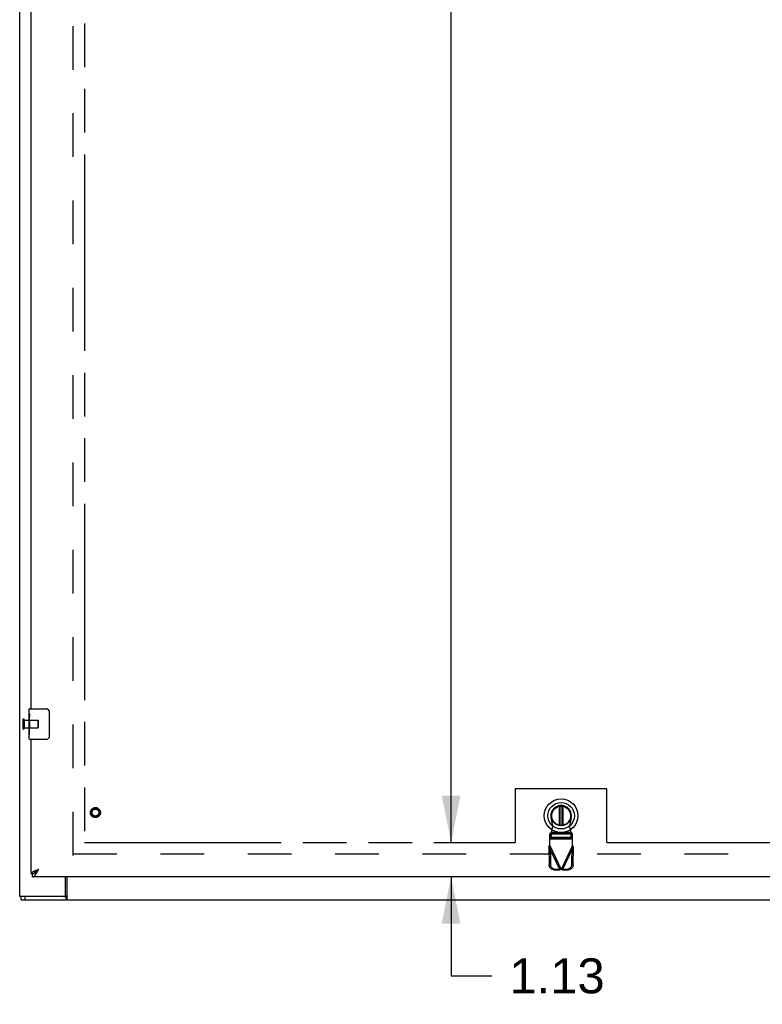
# Model space of a CAD drawing. Header units: inches. Extents: x 0 to 260, y 0 to 168.
# Tile 3 of 95: x 48 to 72, y 43 to 75. Entities that reach past the tile are written whole.
import ezdxf

# ---------------------------------------------------------------- set-up
doc = ezdxf.new("R2010")
doc.units = ezdxf.units.IN
doc.header["$LTSCALE"] = 14.290393
doc.header["$MEASUREMENT"] = 0
doc.linetypes.add('HIDDEN', pattern=[0.2, 0.1, -0.1])
doc.linetypes.add('PHANTOM', pattern=[0.8, 0.45, -0.05, 0.1, -0.05, 0.1, -0.05])
doc.layers.get('0').update_dxf_attribs({"linetype": 'CONTINUOUS'})
for name, color, linetype in [('02___PRT_ALL_AXES', 7, 'CONTINUOUS'), ('AVAILABLE_DOOR_SPACE', 7, 'CONTINUOUS'), ('DEFAULT_2', 8, 'HIDDEN'), ('DIMENSIONS', 7, 'CONTINUOUS')]:
    doc.layers.add(name, color=color, linetype=linetype)
doc.styles.get("Standard").update_dxf_attribs({"font": 'arial.ttf'})
doc.dimstyles.new('DIMSTYLE_1', dxfattribs={"dimtxt": 1.146288, "dimasz": 1.528384, "dimexe": 0.09, "dimexo": 0.07, "dimgap": 0.0375, "dimtad": 0, "dimtih": 1, "dimtoh": 1, "dimzin": 4, "dimdsep": 46, "dimtxsty": 'Standard', "dimblk": '_FILLED', "dimblk1": '_FILLED', "dimblk2": '_FILLED', "dimcen": 0.09, "dimazin": 1, "dimtfac": 1, "dimtofl": 0, "dimtmove": 0, "dimatfit": 3, "dimldrblk": '_FILLED', "dimfxl": 1, "dimtolj": 1, "dimtzin": 4, "dimarcsym": 0})

# ---------------------------------------------------------------- blocks, each defined once
blk = doc.blocks.new('_FILLED')
at = {"color": 0, "linetype": 'ByBlock'}
blk.add_solid([(0, 0), (-1, 0.2), (-1, -0.2)], dxfattribs=at)
blk = doc.blocks.new('*D14')
at = {"layer": 'DIMENSIONS', "color": 2, "linetype": 'Continuous'}
for p, q in [((63.047, 116.545), (60.259, 116.545)), ((61.635, 116.545), (61.635, 83.566)), ((61.635, 48.295), (61.635, 79.554))]:
    blk.add_line(p, q, dxfattribs=at)
at = {"layer": 'DIMENSIONS', "color": 2, "linetype": 'Continuous', "xscale": 1.5283842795, "yscale": 1.5283842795, "zscale": 1.5283842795}
for p, rotation in [((61.635, 116.545), 90), ((61.635, 48.295), 270)]:
    blk.add_blockref('_FILLED', p, dxfattribs=dict(at, rotation=rotation))
at = {"layer": 'DIMENSIONS', "color": 2, "linetype": 'Continuous', "insert": (61.635, 82.993), "char_height": 1.1463, "width": 4.00562, "attachment_point": 2, "line_spacing_factor": 0.9}
blk.add_mtext('68.25\\Ptyp.', dxfattribs=at)
blk = doc.blocks.new('*D15')
at = {"layer": 'DIMENSIONS', "color": 2, "linetype": 'Continuous'}
for p, q in [((61.635, 48.295), (61.635, 51.351)), ((61.635, 47.17), (61.635, 43.928)), ((61.635, 43.928), (62.972, 43.928))]:
    blk.add_line(p, q, dxfattribs=at)
at = {"layer": 'DIMENSIONS', "color": 2, "linetype": 'Continuous', "xscale": 1.5283842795, "yscale": 1.5283842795, "zscale": 1.5283842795}
for p, rotation in [((61.635, 48.295), 270), ((61.635, 47.17), 90)]:
    blk.add_blockref('_FILLED', p, dxfattribs=dict(at, rotation=rotation))
at = {"layer": 'DIMENSIONS', "color": 2, "linetype": 'Continuous', "insert": (63.545, 44.502), "char_height": 1.1463, "width": 3.11501, "attachment_point": 1, "line_spacing_factor": 0.9}
blk.add_mtext('1.13', dxfattribs=at)

msp = doc.modelspace()

# ---------------------------------------------------------------- linework, layer by layer
at = {"color": 3, "linetype": 'Continuous'}
for p, q in [((47.517, 46.524), (47.517, 124.729)), ((47.892, 52.67), (47.892, 81.92)), ((47.892, 47.274), (47.892, 51.67)), ((48.03, 47.375), (48.042, 47.379)), ((48.042, 47.379), (48.053, 47.384)), ((48.053, 47.384), (48.065, 47.388)), ((48.065, 47.388), (48.077, 47.393)), ((48.077, 47.393), (48.089, 47.398)), ((48.089, 47.398), (48.102, 47.402)), ((48.102, 47.402), (48.12, 47.409)), ((48.115, 47.371), (48.122, 47.384)), ((48.12, 47.409), (48.139, 47.416)), ((48.122, 47.384), (48.139, 47.416)), ((82.538, 47.17), (47.934, 47.17)), ((48.101, 47.346), (48.108, 47.359)), ((48.108, 47.359), (48.115, 47.371)), ((49.017, 46.586), (49.017, 47.17)), ((49.024, 46.524), (47.517, 46.524))]:
    msp.add_line(p, q, dxfattribs=at)
at = {"color": 7, "linetype": 'Continuous'}
for p, q in [((47.832, 52.509), (47.832, 52.655)), ((47.847, 52.67), (48.387, 52.67)), ((48.487, 52.57), (48.487, 51.77)), ((47.832, 52.251), (47.832, 52.285)), ((47.832, 52.054), (47.832, 52.086)), ((47.832, 51.685), (47.832, 51.824)), ((48.387, 51.67), (47.847, 51.67)), ((65.181, 48.86), (65.181, 49.48)), ((65.196, 49.483), (65.196, 48.858)), ((65.275, 48.858), (65.275, 49.483)), ((65.291, 49.48), (65.291, 48.86)), ((48.092, 47.386), (48.101, 47.391)), ((48.101, 47.391), (48.109, 47.397)), ((48.109, 47.397), (48.118, 47.402)), ((48.115, 47.39), (48.122, 47.397)), ((48.118, 47.402), (48.13, 47.411)), ((48.122, 47.397), (48.139, 47.416)), ((48.13, 47.411), (48.139, 47.416)), ((47.892, 47.274), (47.934, 47.274)), ((47.934, 47.17), (47.934, 47.274)), ((49.07, 46.42), (49.07, 47.17)), ((47.569, 46.42), (47.569, 46.524)), ((47.569, 46.42), (119.465, 46.42)), ((47.699, 46.42), (47.699, 46.524)), ((49.024, 46.524), (49.024, 46.42))]:
    msp.add_line(p, q, dxfattribs=at)
for points in [[(48.481, 52.606), (48.483, 52.6), (48.484, 52.594), (48.486, 52.588), (48.487, 52.582), (48.487, 52.576), (48.487, 52.57)], [(48.487, 51.77), (48.487, 51.763), (48.487, 51.757), (48.486, 51.751), (48.484, 51.745), (48.483, 51.739), (48.481, 51.733)], [(47.996, 47.289), (47.999, 47.291), (48.003, 47.293), (48.006, 47.295), (48.009, 47.297), (48.013, 47.299), (48.016, 47.301), (48.02, 47.303), (48.023, 47.305), (48.026, 47.308), (48.03, 47.31), (48.033, 47.313), (48.037, 47.315), (48.04, 47.318), (48.044, 47.321), (48.047, 47.324), (48.05, 47.326), (48.054, 47.329), (48.057, 47.332), (48.061, 47.335), (48.064, 47.338), (48.067, 47.342), (48.071, 47.345), (48.074, 47.348), (48.078, 47.351), (48.081, 47.355), (48.084, 47.358), (48.088, 47.362), (48.091, 47.365), (48.095, 47.369), (48.098, 47.372), (48.105, 47.379)], [(47.999, 47.291), (48, 47.293), (48.001, 47.295), (48.002, 47.298), (48.003, 47.301), (48.004, 47.304), (48.006, 47.306), (48.007, 47.309), (48.009, 47.312), (48.011, 47.315), (48.013, 47.317), (48.015, 47.32), (48.017, 47.323), (48.019, 47.326), (48.022, 47.328), (48.024, 47.331), (48.027, 47.334), (48.029, 47.337), (48.032, 47.339), (48.035, 47.342), (48.038, 47.345), (48.041, 47.348), (48.044, 47.35), (48.048, 47.353), (48.051, 47.356), (48.055, 47.359), (48.058, 47.361), (48.062, 47.364), (48.065, 47.367), (48.069, 47.369), (48.073, 47.372), (48.077, 47.375), (48.08, 47.378), (48.084, 47.38), (48.088, 47.383), (48.092, 47.386)], [(48.105, 47.379), (48.108, 47.383), (48.115, 47.39)], [(47.934, 47.274), (47.938, 47.274), (47.941, 47.274), (47.945, 47.274), (47.948, 47.274), (47.951, 47.275), (47.955, 47.275), (47.958, 47.276), (47.962, 47.277), (47.965, 47.278), (47.969, 47.278), (47.972, 47.279), (47.975, 47.281), (47.979, 47.282), (47.982, 47.283), (47.986, 47.284), (47.989, 47.286), (47.992, 47.287), (47.996, 47.289)], [(49.056, 46.471), (49.055, 46.466), (49.054, 46.46), (49.052, 46.455), (49.051, 46.45), (49.049, 46.445), (49.047, 46.44), (49.046, 46.436), (49.044, 46.433), (49.042, 46.43), (49.039, 46.427), (49.037, 46.424), (49.034, 46.422), (49.032, 46.421), (49.029, 46.42), (49.027, 46.42), (49.024, 46.42)], [(49.07, 46.516), (49.069, 46.514), (49.067, 46.511), (49.066, 46.507), (49.064, 46.503), (49.063, 46.498), (49.061, 46.493), (49.06, 46.488), (49.059, 46.482), (49.056, 46.471)]]:
    msp.add_lwpolyline(points, dxfattribs=at)
at = {"color": 3, "linetype": 'Continuous'}
for points in [[(47.892, 47.274), (47.893, 47.276), (47.893, 47.278), (47.893, 47.28), (47.894, 47.283), (47.894, 47.285), (47.895, 47.287), (47.896, 47.29), (47.898, 47.292), (47.899, 47.294), (47.9, 47.297), (47.902, 47.299), (47.904, 47.301), (47.906, 47.303), (47.908, 47.306), (47.91, 47.308), (47.912, 47.31), (47.915, 47.313), (47.918, 47.315), (47.92, 47.317), (47.923, 47.32), (47.927, 47.322), (47.93, 47.324), (47.933, 47.326), (47.937, 47.329), (47.94, 47.331), (47.944, 47.333), (47.948, 47.336), (47.952, 47.338), (47.956, 47.34), (47.96, 47.343), (47.965, 47.345), (47.969, 47.347), (47.974, 47.349), (47.978, 47.352), (47.983, 47.354), (47.988, 47.356), (47.993, 47.359)], [(47.934, 47.17), (47.938, 47.17), (47.941, 47.17), (47.945, 47.17), (47.948, 47.171), (47.951, 47.172), (47.955, 47.173), (47.958, 47.174), (47.962, 47.175), (47.965, 47.176), (47.969, 47.178), (47.972, 47.18), (47.975, 47.182), (47.979, 47.184), (47.982, 47.186), (47.986, 47.188), (47.989, 47.191), (47.992, 47.194), (47.996, 47.196), (47.999, 47.199), (48.003, 47.203), (48.006, 47.206), (48.009, 47.209), (48.013, 47.213), (48.016, 47.217), (48.02, 47.221), (48.023, 47.225), (48.026, 47.229), (48.03, 47.233), (48.033, 47.237), (48.037, 47.242), (48.04, 47.246), (48.044, 47.251), (48.047, 47.256), (48.05, 47.261), (48.054, 47.266), (48.057, 47.271)], [(47.993, 47.359), (47.998, 47.361), (48.003, 47.363), (48.009, 47.366), (48.014, 47.368), (48.019, 47.37), (48.025, 47.372), (48.03, 47.375)], [(48.057, 47.271), (48.061, 47.276), (48.064, 47.282), (48.067, 47.287), (48.071, 47.293), (48.074, 47.298), (48.078, 47.304), (48.081, 47.31), (48.084, 47.316), (48.088, 47.322), (48.091, 47.328), (48.095, 47.334), (48.101, 47.346)], [(49.07, 46.58), (49.068, 46.579), (49.066, 46.578), (49.063, 46.577), (49.061, 46.576), (49.059, 46.574), (49.056, 46.573), (49.054, 46.57), (49.053, 46.568), (49.051, 46.565), (49.049, 46.563), (49.048, 46.56), (49.046, 46.557), (49.045, 46.554), (49.044, 46.551), (49.042, 46.548), (49.041, 46.544), (49.04, 46.541), (49.039, 46.539), (49.038, 46.536), (49.036, 46.533), (49.035, 46.531), (49.034, 46.529), (49.032, 46.527), (49.031, 46.526), (49.029, 46.525), (49.027, 46.524), (49.026, 46.524), (49.024, 46.524)]]:
    msp.add_lwpolyline(points, dxfattribs=at)
at = {"color": 7, "linetype": 'Continuous'}
for radius in [0.551, 0.433, 0.329, 0.317]:
    msp.add_circle((65.236, 49.17), radius, dxfattribs=at)
for centre, radius, start, end in [((47.847, 52.655), 0.015, 90, 180), ((48.387, 52.57), 0.1, 21.1999, 90), ((47.847, 51.685), 0.015, 180, 270), ((48.387, 51.77), 0.1, 270, 338.7946), ((65.236, 49.17), 0.315, 280.0787, 259.9213)]:
    msp.add_arc(centre, radius, start, end, dxfattribs=at)
at = {"color": 3, "linetype": 'Continuous'}
msp.add_arc((48.954, 46.586), 0.0625, 270, 360, dxfattribs=at)
at = {"layer": '02___PRT_ALL_AXES', "color": 7, "linetype": 'Continuous'}
for p, q in [((47.832, 52.509), (47.832, 52.655)), ((47.832, 52.251), (47.832, 52.508)), ((47.838, 52.453), (47.832, 52.453)), ((47.832, 52.421), (47.839, 52.421)), ((47.832, 52.285), (47.839, 52.285)), ((47.832, 51.685), (47.832, 52.248)), ((47.834, 52.222), (47.832, 52.222)), ((47.839, 52.285), (47.839, 52.421)), ((47.832, 52.09), (47.838, 52.09)), ((47.832, 52.054), (47.839, 52.054)), ((47.832, 51.991), (47.839, 51.991)), ((47.839, 51.824), (47.839, 52.054)), ((47.832, 51.824), (47.839, 51.824))]:
    msp.add_line(p, q, dxfattribs=at)
at = {"layer": '02___PRT_ALL_AXES', "color": 8, "linetype": 'HIDDEN'}
for p, q in [((47.664, 52.294), (47.664, 52.046)), ((47.664, 52.294), (48.111, 52.294)), ((47.664, 52.046), (48.111, 52.046))]:
    msp.add_line(p, q, dxfattribs=at)
at = {"layer": '02___PRT_ALL_AXES', "color": 7, "linetype": 'Continuous'}
for points in [[(47.832, 52.509), (47.833, 52.505), (47.833, 52.501), (47.834, 52.495), (47.835, 52.482)], [(47.832, 52.251), (47.833, 52.243), (47.833, 52.234), (47.834, 52.224)], [(47.834, 52.224), (47.837, 52.19), (47.838, 52.178), (47.838, 52.166), (47.839, 52.153), (47.839, 52.14), (47.839, 52.128), (47.839, 52.115), (47.839, 52.102), (47.838, 52.089), (47.838, 52.077), (47.837, 52.065)], [(47.835, 52.482), (47.836, 52.474), (47.837, 52.466), (47.838, 52.458)], [(47.838, 52.458), (47.838, 52.449), (47.839, 52.44), (47.839, 52.43), (47.839, 52.421)]]:
    msp.add_lwpolyline(points, dxfattribs=at)
at = {"layer": '02___PRT_ALL_AXES', "color": 8, "linetype": 'HIDDEN'}
msp.add_circle((49.996, 49.274), 0.124, dxfattribs=at)
at = {"layer": '02___PRT_ALL_AXES', "color": 7, "linetype": 'Continuous'}
msp.add_ellipse((48.095, 52.086), major_axis=(0.263, 0), ratio=0.432808, start_param=3.141593, end_param=3.321581, dxfattribs=at)
at = {"layer": 'AVAILABLE_DOOR_SPACE', "color": 4, "linetype": 'PHANTOM'}
for p, q in [((49.642, 116.545), (49.642, 48.295)), ((66.736, 50.045), (63.736, 50.045)), ((63.736, 50.045), (63.736, 48.295)), ((66.736, 48.295), (66.736, 50.045)), ((49.642, 48.295), (63.736, 48.295)), ((66.736, 48.295), (78.955, 48.295))]:
    msp.add_line(p, q, dxfattribs=at)
at = {"layer": 'DEFAULT_2', "color": 8, "linetype": 'HIDDEN'}
for p, q in [((49.267, 47.868), (49.267, 116.972)), ((47.621, 52.312), (47.621, 52.028)), ((47.664, 52.312), (47.664, 52.028)), ((48.111, 52.294), (48.111, 52.046)), ((48.121, 52.284), (48.121, 52.056)), ((64.96, 48.816), (64.906, 49.11)), ((65.565, 49.11), (65.511, 48.816)), ((64.922, 48.619), (64.96, 48.816)), ((65.511, 48.816), (65.549, 48.619)), ((64.908, 48.615), (64.862, 48.573)), ((64.862, 48.2), (64.862, 48.573)), ((65.61, 48.57), (64.862, 48.57)), ((64.862, 48.418), (64.908, 48.46)), ((64.862, 48.415), (65.61, 48.415)), ((65.61, 48.411), (64.862, 48.411)), ((64.908, 48.615), (65.564, 48.615)), ((64.908, 48.46), (64.908, 48.615)), ((65.564, 48.46), (64.908, 48.46)), ((65.549, 48.619), (64.922, 48.619)), ((65.61, 48.573), (65.564, 48.615)), ((65.564, 48.615), (65.564, 48.46)), ((65.564, 48.46), (65.61, 48.418)), ((65.61, 48.2), (65.61, 48.573)), ((64.833, 48.152), (64.875, 48.171)), ((64.833, 48.152), (65.191, 47.399)), ((64.833, 48.152), (64.844, 47.561)), ((64.862, 48.2), (65.236, 47.412)), ((64.875, 48.171), (64.885, 47.581)), ((65.61, 48.2), (65.236, 47.412)), ((65.28, 47.399), (65.638, 48.152)), ((65.586, 47.581), (65.596, 48.171)), ((65.596, 48.171), (65.638, 48.152)), ((65.628, 47.561), (65.638, 48.152)), ((49.267, 47.92), (81.871, 47.92)), ((64.885, 47.581), (64.844, 47.561)), ((64.998, 47.402), (65.04, 47.422)), ((64.998, 47.402), (65.191, 47.399)), ((65.04, 47.422), (65.233, 47.419)), ((65.233, 47.419), (65.191, 47.399)), ((65.213, 47.405), (65.191, 47.399)), ((65.236, 47.412), (65.213, 47.405)), ((65.258, 47.405), (65.236, 47.412)), ((65.239, 47.419), (65.432, 47.422)), ((65.28, 47.399), (65.239, 47.419)), ((65.28, 47.399), (65.258, 47.405)), ((65.28, 47.399), (65.473, 47.402)), ((65.432, 47.422), (65.473, 47.402)), ((65.628, 47.561), (65.586, 47.581))]:
    msp.add_line(p, q, dxfattribs=at)
for points in [[(64.908, 48.46), (64.909, 48.464), (64.91, 48.469), (64.911, 48.475), (64.912, 48.483), (64.913, 48.493), (64.914, 48.503), (64.915, 48.515), (64.916, 48.528), (64.917, 48.542), (64.918, 48.556), (64.919, 48.571), (64.92, 48.587), (64.922, 48.619)], [(64.922, 48.619), (64.92, 48.618), (64.917, 48.617), (64.915, 48.616), (64.913, 48.616), (64.91, 48.615), (64.908, 48.615)], [(65.564, 48.615), (65.561, 48.615), (65.559, 48.616), (65.556, 48.616), (65.554, 48.617), (65.552, 48.618), (65.549, 48.619)], [(65.549, 48.619), (65.55, 48.603), (65.552, 48.571)], [(65.552, 48.571), (65.553, 48.556), (65.554, 48.542), (65.555, 48.528), (65.556, 48.515), (65.557, 48.503), (65.558, 48.493), (65.559, 48.483), (65.561, 48.475), (65.562, 48.469), (65.563, 48.464), (65.564, 48.46)], [(64.833, 48.152), (64.838, 48.16), (64.843, 48.168), (64.847, 48.176)], [(64.847, 48.176), (64.857, 48.192), (64.862, 48.2)], [(65.61, 48.2), (65.619, 48.184), (65.624, 48.176), (65.629, 48.168), (65.633, 48.16), (65.638, 48.152)], [(64.998, 47.402), (64.983, 47.403), (64.968, 47.406), (64.954, 47.41), (64.94, 47.415), (64.926, 47.422), (64.913, 47.43), (64.901, 47.439), (64.89, 47.45), (64.88, 47.461), (64.871, 47.474), (64.863, 47.487), (64.856, 47.501), (64.851, 47.516), (64.847, 47.531), (64.845, 47.546), (64.844, 47.561)], [(64.885, 47.581), (64.886, 47.566), (64.889, 47.55), (64.892, 47.535), (64.898, 47.521), (64.904, 47.507), (64.912, 47.494), (64.921, 47.481), (64.932, 47.47), (64.943, 47.459), (64.955, 47.45), (64.968, 47.442), (64.981, 47.435), (64.995, 47.43), (65.01, 47.426), (65.025, 47.423), (65.04, 47.422)], [(65.432, 47.422), (65.447, 47.423), (65.461, 47.426), (65.476, 47.43), (65.49, 47.435), (65.504, 47.442), (65.516, 47.45), (65.529, 47.459), (65.54, 47.47), (65.55, 47.481), (65.559, 47.494), (65.567, 47.507), (65.574, 47.521), (65.579, 47.535), (65.583, 47.55), (65.585, 47.566), (65.586, 47.581)], [(65.628, 47.561), (65.627, 47.546), (65.624, 47.531), (65.62, 47.516), (65.615, 47.501), (65.609, 47.487), (65.601, 47.474), (65.592, 47.461), (65.581, 47.45), (65.57, 47.439), (65.558, 47.43), (65.545, 47.422), (65.532, 47.415), (65.517, 47.41), (65.503, 47.406), (65.488, 47.403), (65.473, 47.402)]]:
    msp.add_lwpolyline(points, dxfattribs=at)
for radius in [0.164, 0.142, 0.124, 0.114]:
    msp.add_circle((49.996, 49.274), radius, dxfattribs=at)
for centre, radius, start, end in [((47.643, 52.312), 0.0215, 0, 180), ((48.111, 52.284), 0.01, 0, 90), ((47.643, 52.028), 0.0215, 180, 360), ((48.111, 52.056), 0.01, 270, 360), ((65.236, 49.17), 0.335, 349.673, 190.327)]:
    msp.add_arc(centre, radius, start, end, dxfattribs=at)

# ---------------------------------------------------------------- dimensions: what is measured, and where the dimension line sits
at = {"layer": 'DIMENSIONS', "color": 2, "linetype": 'Continuous'}
dim = msp.add_linear_dim(base=(61.635, 48.295), p1=(63.117, 116.545), p2=(49.642, 48.295), angle=270, text='<>\\Ptyp.', dimstyle='DIMSTYLE_1', dxfattribs=at)
dim.commit()
dim.dimension.update_dxf_attribs({"geometry": '*D14', "text_midpoint": (61.635, 81.56), "dimtype": 160})
dim = msp.add_linear_dim(base=(61.634693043, 47.169575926), p1=(49.642457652, 48.294575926), p2=(47.934457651, 47.169575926), angle=270, dimstyle='DIMSTYLE_1', dxfattribs=at)
dim.commit()
dim.dimension.update_dxf_attribs({"geometry": '*D15', "text_midpoint": (65.152322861, 43.921983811), "dimtype": 160})

doc.saveas('drawing.dxf')
